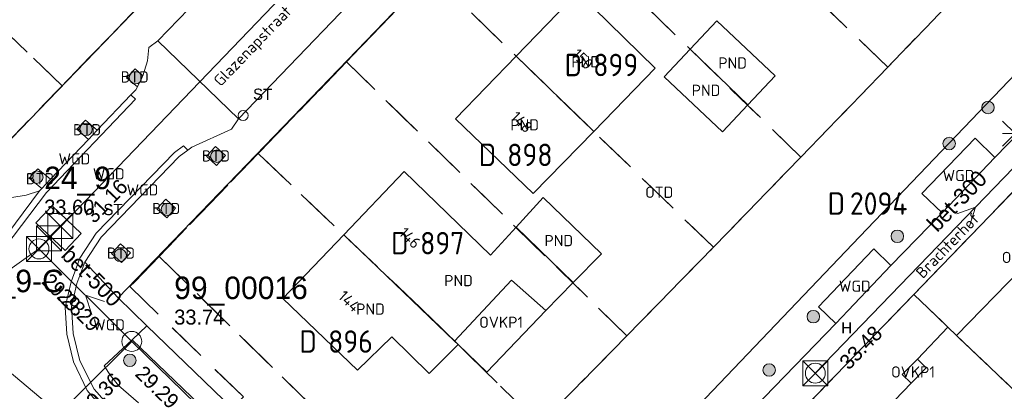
# Model space of a CAD drawing. Header units: metres. Extents: x 207644 to 210135, y 370459 to 373417.
# Tile 118 of 256: x 208553 to 208632, y 371804 to 371833. Entities that reach past the tile are written whole.
import ezdxf
from ezdxf.enums import TextEntityAlignment as Align

# ---------------------------------------------------------------- set-up
doc = ezdxf.new("R2010")
doc.units = ezdxf.units.M
doc.linetypes.add('HIDDEN2', pattern=[4.7625, 3.175, -1.5875])
for name, color, linetype in [('BTD', 7, 'Continuous'), ('combi_kolk', 7, 'Continuous'), ('CON_BxH300x300mm', 7, 'Continuous'), ('CON_BxH427x427mm', 7, 'Continuous'), ('CON_BxH500x500mm', 7, 'Continuous'), ('CON_BxH800x800mm', 7, 'Continuous'), ('DMM_BxH300x300mm', 7, 'Continuous'), ('DMM_BxH500x500mm', 7, 'Continuous'), ('GB', 1, 'Continuous'), ('GB07', 1, 'Continuous'), ('GB11', 1, 'Continuous'), ('INV_BxH300x300mm', 7, 'Continuous'), ('INV_BxH427x427mm', 7, 'Continuous'), ('INV_BxH500x500mm', 7, 'Continuous'), ('INV_BxH800x800mm', 7, 'Continuous'), ('KAD_perceelnummer', 212, 'Continuous'), ('KAD_sectie', 212, 'Continuous'), ('KAD_Vastgesteld_Perceel', 212, 'Continuous'), ('KO_INSPECTIE', 7, 'Continuous'), ('NAR', 7, 'Continuous'), ('NLV_inspectieput', 7, 'Continuous'), ('NLV_overstortput', 7, 'Continuous'), ('NNR_inspectieput', 7, 'Continuous'), ('NNR_interne_overstor', 7, 'Continuous'), ('NNR_overstortput', 7, 'Continuous'), ('NOD_inspectieput', 7, 'Continuous'), ('NOD_interne_overstor', 7, 'Continuous'), ('NOD_overstortput', 7, 'Continuous'), ('ORL', 7, 'Continuous'), ('OTD', 7, 'Continuous'), ('OVKP1', 7, 'Continuous'), ('PIJL', 7, 'Continuous'), ('PND', 7, 'Continuous'), ('WGD', 7, 'Continuous')]:
    doc.layers.add(name, color=color, linetype=linetype)
for name, color, linetype, lineweight in [('GMV', 7, 'Continuous', 25), ('GP1', 7, 'Continuous', 30), ('Q21_lantaarnpaal', 1, 'Continuous', 0), ('Q26_boom', 72, 'Continuous', 0), ('Q28_rioolput', 153, 'Continuous', 0)]:
    doc.layers.add(name, color=color, linetype=linetype, lineweight=lineweight)
doc.styles.add('ISO', font='isocpeur.ttf', dxfattribs={"height": 1})
doc.styles.add('ISOCP', font='ISOCP.shx', dxfattribs={"height": 1.8})

# ---------------------------------------------------------------- blocks, each defined once
blk = doc.blocks.new('ACMAP_ANN_TEMPLATE_Vastgesteld_Perceelnummer')
at = {"layer": 'KAD_perceelnummer', "style": 'ISOCP'}
blk.add_attdef('Perceelnummer', text='', height=1.8, dxfattribs=at).set_placement((0, 0), align=Align.MIDDLE)
at = {"layer": 'KAD_sectie', "style": 'ISOCP'}
blk.add_attdef('sectie', text='', height=1.8, dxfattribs=at).set_placement((-2.7, 0), align=Align.MIDDLE_RIGHT)
blk = doc.blocks.new('Q28')
at = {"linetype": 'Continuous'}
for p, q in [((-1, -1), (1, 1)), ((-1, 1), (1, -1))]:
    blk.add_line(p, q, dxfattribs=at)
blk.add_lwpolyline([(1, 1), (1, -1), (-1, -1), (-1, 1)], close=True)
blk = doc.blocks.new('Q26')
blk.add_hatch(color=256).paths.add_polyline_path([(-0.452, -0.01, 1), (0.548, -0.01, 1)])
blk.add_circle((0.048, -0.01), 0.5)
blk = doc.blocks.new('Q21')
for p, q in [((-1, 1), (0, 0)), ((0, 1), (0, 0)), ((0, 0), (1, 1)), ((-1, 0), (0, 0)), ((-1, -1), (0, 0)), ((0, 0), (1, 0)), ((0, 0), (0, -1)), ((0, 0), (1, -1))]:
    blk.add_line(p, q)

msp = doc.modelspace()

# ---------------------------------------------------------------- linework, layer by layer
at = {"layer": 'combi_kolk', "color": 253, "lineweight": 13}
msp.add_circle((208570.58, 371825.72), 0.4, dxfattribs=at)
at = {"layer": 'CON_BxH300x300mm', "color": 253, "linetype": 'Continuous', "lineweight": 13}
msp.add_lwpolyline([(208642.16, 371831.7), (208616.45, 371805.1)], dxfattribs=at)
at = {"layer": 'CON_BxH427x427mm', "color": 253, "linetype": 'Continuous', "lineweight": 13}
msp.add_lwpolyline([(208561.661, 371807.636), (208525.168, 371771.446)], dxfattribs=at)
at = {"layer": 'CON_BxH500x500mm', "color": 253, "linetype": 'Continuous', "lineweight": 13}
for points in [[(208554.217, 371815.046), (208561.661, 371807.636)], [(208561.661, 371807.636), (208587.51, 371782.49)]]:
    msp.add_lwpolyline(points, dxfattribs=at)
at = {"layer": 'CON_BxH800x800mm', "color": 253, "linetype": 'Continuous', "lineweight": 13}
for points in [[(208591.98, 371854.31), (208555.964, 371816.829)], [(208554.217, 371815.046), (208546.57, 371809.64)], [(208589.539, 371773.543), (208546.57, 371809.64)]]:
    msp.add_lwpolyline(points, dxfattribs=at)
at = {"layer": 'GB', "color": 253, "linetype": 'Continuous', "lineweight": 13}
for points in [[(208597.409, 371835.593), (208592.46, 371830.479)], [(208603.616, 371829.503), (208597.409, 371835.593)], [(208606.41, 371831.037), (208608.544, 371833.308)], [(208608.544, 371833.308), (208613.23, 371828.904)], [(208606.41, 371831.037), (208604.337, 371828.832)], [(208587.614, 371825.472), (208592.46, 371830.479)], [(208598.687, 371824.457), (208603.616, 371829.503)], [(208604.337, 371828.832), (208609.022, 371824.428)], [(208593.834, 371819.487), (208587.614, 371825.472)], [(208598.687, 371824.457), (208593.834, 371819.487)], [(208578.647, 371816.174), (208583.499, 371821.237)], [(208583.499, 371821.237), (208590.424, 371814.559)], [(208594.628, 371819.153), (208592.469, 371816.794)], [(208599.302, 371814.656), (208594.628, 371819.153)], [(208590.424, 371814.559), (208592.469, 371816.794)], [(208578.647, 371816.174), (208573.766, 371811.082)], [(208627.77, 371808.11), (208632.875, 371813.34)], [(208573.766, 371811.082), (208579.756, 371805.34)], [(208624.635, 371806.209), (208627.065, 371808.79)], [(208627.065, 371808.79), (208627.77, 371808.11)], [(208579.756, 371805.34), (208582.511, 371808.013)], [(208582.511, 371808.013), (208585.493, 371805.078)], [(208633.753, 371802.444), (208627.77, 371808.11)], [(208585.493, 371805.078), (208587.816, 371807.384)], [(208587.816, 371807.384), (208587.54, 371807.655)], [(208625.324, 371805.53), (208624.635, 371806.209)], [(208624.13, 371804.293), (208625.324, 371805.53)], [(208618.893, 371798.868), (208624.13, 371804.293)]]:
    msp.add_lwpolyline(points, dxfattribs=at)
at = {"layer": 'GB07', "color": 253, "linetype": 'Continuous', "lineweight": 13}
for points in [[(208606.41, 371831.037), (208611.042, 371826.577)], [(208598.687, 371824.457), (208592.46, 371830.479)], [(208597.053, 371812.354), (208592.469, 371816.794)], [(208578.647, 371816.174), (208587.54, 371807.655)]]:
    msp.add_lwpolyline(points, dxfattribs=at)
at = {"layer": 'GB11', "color": 253, "linetype": 'Continuous', "lineweight": 13}
for points in [[(208613.23, 371828.904), (208611.042, 371826.577)], [(208609.022, 371824.428), (208611.042, 371826.577)], [(208597.053, 371812.354), (208599.302, 371814.656)], [(208587.54, 371807.655), (208592.103, 371812.542)], [(208592.103, 371812.542), (208594.858, 371810.107)], [(208594.858, 371810.107), (208597.053, 371812.354)]]:
    msp.add_lwpolyline(points, dxfattribs=at)
at = {"layer": 'GMV', "color": 253, "linetype": 'Continuous', "lineweight": 13}
for points in [[(208612.677, 371799.337), (208662.866, 371851.226)], [(208549.053, 371820.855), (208574.947, 371847.644)], [(208648.622, 371845.926), (208620.013, 371816.034)], [(208572.042, 371840.279), (208563.75, 371831.7)], [(208587.791, 371839.33), (208560.561, 371811.118)], [(208570.204, 371825.459), (208583.124, 371838.871)], [(208563.75, 371831.7), (208563.036, 371831.171)], [(208563.75, 371831.7), (208570.204, 371825.459)], [(208563.036, 371831.171), (208562.916, 371830.103)], [(208562.916, 371830.103), (208562.541, 371828.898)], [(208561.244, 371828.746), (208561.942, 371829.463)], [(208561.942, 371829.463), (208562.541, 371828.898)], [(208562.114, 371828.03), (208561.244, 371828.746)], [(208562.114, 371828.03), (208562.529, 371828.858)], [(208562.529, 371828.858), (208562.541, 371828.898)], [(208561.592, 371827.369), (208561.994, 371827.791)], [(208561.994, 371827.791), (208562.114, 371828.03)], [(208561.953, 371827.025), (208554.833, 371819.565)], [(208558.892, 371824.541), (208561.592, 371827.369)], [(208561.592, 371827.369), (208561.953, 371827.025)], [(208635.838, 371827.484), (208630.853, 371822.361)], [(208557.944, 371825.353), (208557.252, 371824.633)], [(208558.892, 371824.541), (208557.944, 371825.353)], [(208570.204, 371825.459), (208569.642, 371824.638)], [(208557.252, 371824.633), (208558.202, 371823.818)], [(208558.892, 371824.541), (208558.202, 371823.818)], [(208569.642, 371824.638), (208566.467, 371823.189)], [(208558.202, 371823.818), (208555.151, 371820.622)], [(208629.254, 371823.907), (208624.992, 371819.492)], [(208630.853, 371822.361), (208629.254, 371823.907)], [(208558.809, 371816.31), (208565.074, 371822.768)], [(208565.074, 371822.768), (208565.802, 371823.303)], [(208565.458, 371822.448), (208566.158, 371822.962)], [(208565.802, 371823.303), (208566.158, 371822.962)], [(208566.467, 371823.189), (208566.158, 371822.962)], [(208568.366, 371823.245), (208567.652, 371822.468)], [(208569.162, 371822.513), (208568.366, 371823.245)], [(208559.193, 371815.99), (208565.458, 371822.448)], [(208567.652, 371822.468), (208568.448, 371821.736)], [(208568.448, 371821.736), (208569.162, 371822.513)], [(208630.853, 371822.361), (208626.607, 371817.944)], [(208553.445, 371820.709), (208554.122, 371821.451)], [(208554.122, 371821.451), (208555.151, 371820.622)], [(208554.456, 371819.893), (208553.445, 371820.709)], [(208554.456, 371819.893), (208555.151, 371820.622)], [(208550.998, 371815.345), (208554.274, 371819.703)], [(208553.206, 371819.348), (208554.274, 371819.703)], [(208554.274, 371819.703), (208554.456, 371819.893)], [(208554.833, 371819.565), (208551.475, 371815.173)], [(208552.049, 371819.172), (208553.206, 371819.348)], [(208564.376, 371819.033), (208563.661, 371818.256)], [(208565.171, 371818.302), (208564.376, 371819.033)], [(208624.992, 371819.492), (208626.607, 371817.944)], [(208563.661, 371818.256), (208564.457, 371817.524)], [(208564.457, 371817.524), (208565.171, 371818.302)], [(208626.607, 371817.944), (208622.513, 371813.722)], [(208557.501, 371814.295), (208558.809, 371816.31)], [(208557.885, 371813.975), (208559.193, 371815.99)], [(208620.013, 371816.034), (208607.077, 371802.519)], [(208560.754, 371815.467), (208560.039, 371814.69)], [(208561.549, 371814.735), (208560.754, 371815.467)], [(208616.712, 371810.403), (208621.086, 371815.007)], [(208621.135, 371815.059), (208621.086, 371815.007)], [(208622.513, 371813.722), (208621.135, 371815.059)], [(208556.795, 371812.422), (208557.501, 371814.295)], [(208560.039, 371814.69), (208560.835, 371813.958)], [(208560.835, 371813.958), (208561.549, 371814.735)], [(208557.261, 371812.285), (208557.885, 371813.975)], [(208560.561, 371811.118), (208557.885, 371813.975)], [(208622.513, 371813.722), (208618.092, 371809.068)], [(208556.319, 371810.375), (208556.795, 371812.422)], [(208556.814, 371810.447), (208557.261, 371812.285)], [(208560.561, 371811.118), (208562.857, 371808.882)], [(208556.464, 371808.21), (208556.319, 371810.375)], [(208556.959, 371808.282), (208556.814, 371810.447)], [(208618.092, 371809.068), (208616.712, 371810.403)], [(208562.857, 371808.882), (208561.679, 371807.778)], [(208562.857, 371808.882), (208580.535, 371791.858)], [(208618.092, 371809.068), (208610.732, 371801.462)], [(208556.996, 371806.014), (208556.464, 371808.21)], [(208557.491, 371806.086), (208556.959, 371808.282)], [(208561.679, 371807.778), (208559.44, 371805.68)], [(208579.444, 371790.757), (208561.679, 371807.778)], [(208558.092, 371803.707), (208556.996, 371806.014)], [(208558.645, 371803.831), (208557.491, 371806.086)], [(208559.44, 371805.68), (208559.953, 371804.909)], [(208559.953, 371804.909), (208560.585, 371804.121)], [(208559.474, 371802.881), (208558.645, 371803.831)], [(208560.585, 371804.121), (208562.186, 371802.73)], [(208558.914, 371802.755), (208558.092, 371803.707)]]:
    msp.add_lwpolyline(points, dxfattribs=at)
at = {"layer": 'GP1', "color": 253, "linetype": 'Continuous', "lineweight": 13}
for points in [[(208587.816, 371807.384), (208590.127, 371805.17), (208594.858, 371810.107)], [(208624.13, 371804.293), (208623.415, 371804.984), (208624.635, 371806.209)]]:
    msp.add_lwpolyline(points, dxfattribs=at)
at = {"layer": 'KAD_Vastgesteld_Perceel', "color": 253, "linetype": 'HIDDEN2', "lineweight": 13}
for points in [[(208507.306, 371794.482), (208511.818, 371795.214), (208516.532, 371796.501), (208521.101, 371798.126), (208525.537, 371800.201), (208529.681, 371802.703), (208534.164, 371806.002), (208538.107, 371809.553), (208539.402, 371810.822), (208543.027, 371814.626), (208549.147, 371820.945), (208551.176, 371823.04), (208556.069, 371828.102), (208563.069, 371835.345), (208569.894, 371842.406), (208576.887, 371849.64), (208583.975, 371856.974), (208590.94, 371864.181), (208597.814, 371871.293), (208604.786, 371878.506)], [(208585.654, 371837.06), (208578.87, 371830.024), (208571.788, 371822.678), (208563.853, 371814.448), (208561.894, 371812.416), (208561.491, 371812.032), (208570.605, 371803.196), (208557.716, 371789.861), (208556.048, 371788.136), (208555.163, 371789), (208552.676, 371786.432), (208553.61, 371785.528), (208547.204, 371778.882)]]:
    msp.add_lwpolyline(points, dxfattribs=at)
for points in [[(208629.246, 371836.84), (208622.26, 371829.597), (208599.531, 371851.455), (208606.487, 371858.67), (208629.246, 371836.84)], [(208563.069, 371835.345), (208556.069, 371828.102), (208533.826, 371849.509), (208540.782, 371856.784), (208563.069, 371835.345)], [(208653.336, 371841.374), (208650.282, 371838.216), (208641.705, 371829.378), (208632.934, 371820.295), (208624.352, 371811.408), (208612.677, 371799.337), (208624.127, 371788.275), (208622.092, 371786.116), (208606.587, 371801.107), (208592.565, 371786.914), (208583.789, 371790.24), (208586.19, 371792.59), (208594.365, 371800.994), (208601.348, 371808.089), (208608.285, 371815.175), (208615.296, 371822.393), (208622.26, 371829.597), (208629.246, 371836.84), (208636.061, 371843.903), (208643.116, 371851.245), (208653.336, 371841.374)], [(208615.296, 371822.393), (208592.701, 371844.37), (208599.531, 371851.455), (208622.26, 371829.597), (208615.296, 371822.393)], [(208556.069, 371828.102), (208551.176, 371823.04), (208549.147, 371820.945), (208542.137, 371827.658), (208526.877, 371842.27), (208533.826, 371849.509), (208556.069, 371828.102)], [(208585.654, 371837.06), (208592.701, 371844.37), (208615.296, 371822.393), (208608.285, 371815.175), (208585.654, 371837.06)], [(208578.87, 371830.024), (208585.654, 371837.06), (208608.285, 371815.175), (208601.348, 371808.089), (208578.87, 371830.024)], [(208571.788, 371822.678), (208578.87, 371830.024), (208601.348, 371808.089), (208594.365, 371800.994), (208587.816, 371807.384), (208584.801, 371810.338), (208571.788, 371822.678)], [(208563.853, 371814.448), (208571.788, 371822.678), (208584.801, 371810.338), (208587.816, 371807.384), (208594.365, 371800.994), (208586.19, 371792.59), (208563.853, 371814.448)], [(208624.352, 371811.408), (208632.934, 371820.295), (208636.369, 371816.993), (208642.293, 371811.19), (208647.745, 371806.033), (208639.168, 371797.146), (208633.753, 371802.444), (208627.788, 371808.092), (208624.352, 371811.408)], [(208561.894, 371812.416), (208563.853, 371814.448), (208586.19, 371792.59), (208583.789, 371790.24), (208570.605, 371803.196), (208561.491, 371812.032), (208561.894, 371812.416)], [(208624.352, 371811.408), (208627.788, 371808.092), (208633.753, 371802.444), (208639.168, 371797.146), (208627.468, 371785.046), (208624.127, 371788.275), (208612.677, 371799.337), (208624.352, 371811.408)]]:
    msp.add_lwpolyline(points, close=True, dxfattribs=at)
at = {"layer": 'NOD_inspectieput', "color": 253, "lineweight": 13}
for centre in [(208561.66, 371807.64), (208616.45, 371805.1)]:
    msp.add_circle(centre, 0.8, dxfattribs=at)
at = {"layer": 'NOD_interne_overstor', "color": 253, "linetype": 'Continuous', "lineweight": 13}
msp.add_lwpolyline([(208553.98, 371817.126), (208556.307, 371814.929), (208557.591, 371816.289), (208555.283, 371818.507), (208553.98, 371817.126)], dxfattribs=at)
at = {"layer": 'NOD_overstortput', "color": 253, "lineweight": 13}
msp.add_circle((208554.22, 371815.05), 0.8, dxfattribs=at)
at = {"layer": 'PIJL', "color": 253, "lineweight": 13}
for points in [[(208627.79, 371817.86), (208629.3, 371818.4), (208628.82, 371816.86)], [(208559.47, 371810.84), (208557.94, 371811.34), (208558.45, 371809.81)]]:
    msp.add_lwpolyline(points, dxfattribs=at)

# ---------------------------------------------------------------- block references
at = {"layer": 'KAD_Vastgesteld_Perceel', "color": 253, "linetype": 'HIDDEN2', "lineweight": 13}
ref = msp.add_blockref('ACMAP_ANN_TEMPLATE_Vastgesteld_Perceelnummer', (208600.449, 371829.773), dxfattribs=at)
ref.add_attrib('Perceelnummer', '899', dxfattribs={"layer": 'KAD_perceelnummer', "lineweight": 13, "height": 1.8, "style": 'ISOCP'}).set_placement((208600.449, 371829.773), align=Align.MIDDLE)
ref.add_attrib('sectie', 'D', dxfattribs={"layer": 'KAD_sectie', "lineweight": 13, "height": 1.8, "style": 'ISOCP'}).set_placement((208597.749, 371829.773), align=Align.MIDDLE_RIGHT)
ref = msp.add_blockref('ACMAP_ANN_TEMPLATE_Vastgesteld_Perceelnummer', (208593.569, 371822.574), dxfattribs=at)
ref.add_attrib('Perceelnummer', '898', dxfattribs={"layer": 'KAD_perceelnummer', "lineweight": 13, "height": 1.8, "style": 'ISOCP'}).set_placement((208593.569, 371822.574), align=Align.MIDDLE)
ref.add_attrib('sectie', 'D', dxfattribs={"layer": 'KAD_sectie', "lineweight": 13, "height": 1.8, "style": 'ISOCP'}).set_placement((208590.869, 371822.574), align=Align.MIDDLE_RIGHT)
ref = msp.add_blockref('ACMAP_ANN_TEMPLATE_Vastgesteld_Perceelnummer', (208621.532, 371818.681), dxfattribs=at)
ref.add_attrib('Perceelnummer', '2094', dxfattribs={"layer": 'KAD_perceelnummer', "lineweight": 13, "height": 1.8, "style": 'ISOCP'}).set_placement((208621.532, 371818.681), align=Align.MIDDLE)
ref.add_attrib('sectie', 'D', dxfattribs={"layer": 'KAD_sectie', "lineweight": 13, "height": 1.8, "style": 'ISOCP'}).set_placement((208618.832, 371818.681), align=Align.MIDDLE_RIGHT)
ref = msp.add_blockref('ACMAP_ANN_TEMPLATE_Vastgesteld_Perceelnummer', (208586.546, 371815.509), dxfattribs=at)
ref.add_attrib('Perceelnummer', '897', dxfattribs={"layer": 'KAD_perceelnummer', "lineweight": 13, "height": 1.8, "style": 'ISOCP'}).set_placement((208586.546, 371815.509), align=Align.MIDDLE)
ref.add_attrib('sectie', 'D', dxfattribs={"layer": 'KAD_sectie', "lineweight": 13, "height": 1.8, "style": 'ISOCP'}).set_placement((208583.846, 371815.509), align=Align.MIDDLE_RIGHT)
ref = msp.add_blockref('ACMAP_ANN_TEMPLATE_Vastgesteld_Perceelnummer', (208579.189, 371807.634), dxfattribs=at)
ref.add_attrib('Perceelnummer', '896', dxfattribs={"layer": 'KAD_perceelnummer', "lineweight": 13, "height": 1.8, "style": 'ISOCP'}).set_placement((208579.189, 371807.634), align=Align.MIDDLE)
ref.add_attrib('sectie', 'D', dxfattribs={"layer": 'KAD_sectie', "lineweight": 13, "height": 1.8, "style": 'ISOCP'}).set_placement((208576.489, 371807.634), align=Align.MIDDLE_RIGHT)
at = {"layer": 'Q21_lantaarnpaal', "color": 253}
msp.add_blockref('Q21', (208632.459, 371824.278), dxfattribs=at)
at = {"layer": 'Q26_boom', "color": 253}
for p in [(208561.903, 371828.77), (208630.245, 371826.373), (208557.943, 371824.63), (208627.136, 371823.489), (208568.428, 371822.481), (208553.997, 371820.797), (208564.473, 371818.227), (208622.978, 371816.065), (208560.678, 371814.543), (208616.238, 371809.635), (208561.457, 371806.137), (208612.702, 371805.364)]:
    msp.add_blockref('Q26', p, dxfattribs=at)
at = {"layer": 'Q28_rioolput', "color": 253}
for p in [(208555.922, 371816.872), (208555.024, 371815.889), (208554.217, 371815.046), (208616.448, 371805.095)]:
    msp.add_blockref('Q28', p, dxfattribs=at)

# ---------------------------------------------------------------- texts
at = {"layer": 'BTD', "color": 253, "linetype": 'Continuous', "lineweight": 13, "style": 'ISO'}
for p in [(208561.893, 371828.813), (208558.072, 371824.587), (208568.407, 371822.491), (208554.298, 371820.665), (208564.416, 371818.279), (208560.794, 371814.713)]:
    msp.add_text('BTD', height=0.9, dxfattribs=at).set_placement(p, align=Align.MIDDLE_CENTER)
at = {"layer": 'DMM_BxH300x300mm', "color": 253, "lineweight": 13}
msp.add_text('bet-300', height=1.3, rotation=45.97, dxfattribs=at).set_placement((208626.22, 371816.32))
at = {"layer": 'DMM_BxH500x500mm', "color": 253, "lineweight": 13}
msp.add_text('bet-500', height=1.3, rotation=315.13, dxfattribs=at).set_placement((208555.91, 371814.46))
at = {"layer": 'INV_BxH300x300mm', "color": 253, "lineweight": 13}
msp.add_text('33.48', height=1.2, rotation=45.97, dxfattribs=at).set_placement((208619.13, 371805.29))
at = {"layer": 'INV_BxH427x427mm', "color": 253, "lineweight": 13}
msp.add_text('29.36', height=1.2, rotation=44.76, dxfattribs=at).set_placement((208558.1, 371801.57))
at = {"layer": 'INV_BxH500x500mm', "color": 253, "lineweight": 13}
for s, rotation, p in [('29.28', 315.13, (208554.36, 371812.36)), ('29.29', 315.13, (208555.57, 371811.16)), ('29.29', 315.79, (208561.84, 371804.95))]:
    msp.add_text(s, height=1.2, rotation=rotation, dxfattribs=at).set_placement(p)
at = {"layer": 'INV_BxH800x800mm', "color": 253, "lineweight": 13}
msp.add_text('31.16', height=1.2, rotation=46.14, dxfattribs=at).set_placement((208558.65, 371817.02))
at = {"layer": 'KO_INSPECTIE', "color": 253, "lineweight": 13}
for s, p in [('ST', (208571.38, 371826.98)), ('ST', (208559.39, 371817.75)), ('H', (208618.53, 371808.28))]:
    msp.add_text(s, height=0.9, dxfattribs=at).set_placement(p)
at = {"layer": 'NAR', "color": 253, "linetype": 'Continuous', "lineweight": 13, "style": 'ISO'}
for s, rotation, p in [('150', 315.9, (208597.801, 371830.246)), ('148', 315.9, (208592.917, 371825.199)), ('146', 316.2, (208583.958, 371815.934)), ('144', 316.2, (208579.095, 371810.861))]:
    msp.add_text(s, height=0.9, rotation=rotation, dxfattribs=at).set_placement(p, align=Align.MIDDLE_CENTER)
at = {"layer": 'NLV_inspectieput', "color": 253, "lineweight": 13}
msp.add_text('33.74', height=1.2, dxfattribs=at).set_placement((208565.06, 371808.99))
at = {"layer": 'NLV_overstortput', "color": 253, "lineweight": 13}
msp.add_text('33.60', height=1.2, dxfattribs=at).set_placement((208554.64, 371817.79))
at = {"layer": 'NNR_inspectieput', "color": 253, "lineweight": 13}
msp.add_text('99_00016', height=1.8, dxfattribs=at).set_placement((208565.06, 371811.03))
at = {"layer": 'NNR_interne_overstor', "color": 253, "lineweight": 13}
msp.add_text('24_9-C', height=1.8, dxfattribs=at).set_placement((208548.31, 371811.58))
at = {"layer": 'NNR_overstortput', "color": 253, "lineweight": 13}
msp.add_text('24_9', height=1.8, dxfattribs=at).set_placement((208554.64, 371819.83))
at = {"layer": 'ORL', "color": 253, "linetype": 'Continuous', "lineweight": 13, "style": 'ISO'}
for s, rotation, p in [('Glazenapstraat', 46.1, (208571.337, 371831.298)), ('Brachterhof', 46, (208627.062, 371815.329))]:
    msp.add_text(s, height=0.9, rotation=rotation, dxfattribs=at).set_placement(p, align=Align.MIDDLE_CENTER)
at = {"layer": 'OTD', "color": 253, "linetype": 'Continuous', "lineweight": 13, "style": 'ISO'}
msp.add_text('OTD', height=0.9, dxfattribs=at).set_placement((208603.937, 371819.582), align=Align.MIDDLE_CENTER)
at = {"layer": 'OVKP1', "color": 253, "linetype": 'Continuous', "lineweight": 13, "style": 'ISO'}
for p in [(208633.157, 371814.366), (208591.264, 371809.175), (208624.282, 371805.197)]:
    msp.add_text('OVKP1', height=0.9, dxfattribs=at).set_placement(p, align=Align.MIDDLE_CENTER)
at = {"layer": 'PND', "color": 253, "linetype": 'Continuous', "lineweight": 13, "style": 'ISO'}
for p in [(208598.038, 371830.031), (208609.82, 371829.932), (208607.69, 371827.743), (208593.151, 371824.978), (208595.886, 371815.714), (208587.85, 371812.514), (208580.791, 371810.232)]:
    msp.add_text('PND', height=0.9, dxfattribs=at).set_placement(p, align=Align.MIDDLE_CENTER)
at = {"layer": 'WGD', "color": 253, "linetype": 'Continuous', "lineweight": 13, "style": 'ISO'}
for p in [(208557.058, 371822.258), (208559.811, 371821.062), (208627.923, 371820.921), (208562.517, 371819.774), (208619.613, 371812.063), (208559.836, 371808.972)]:
    msp.add_text('WGD', height=0.9, dxfattribs=at).set_placement(p, align=Align.MIDDLE_CENTER)

doc.saveas('drawing.dxf')
